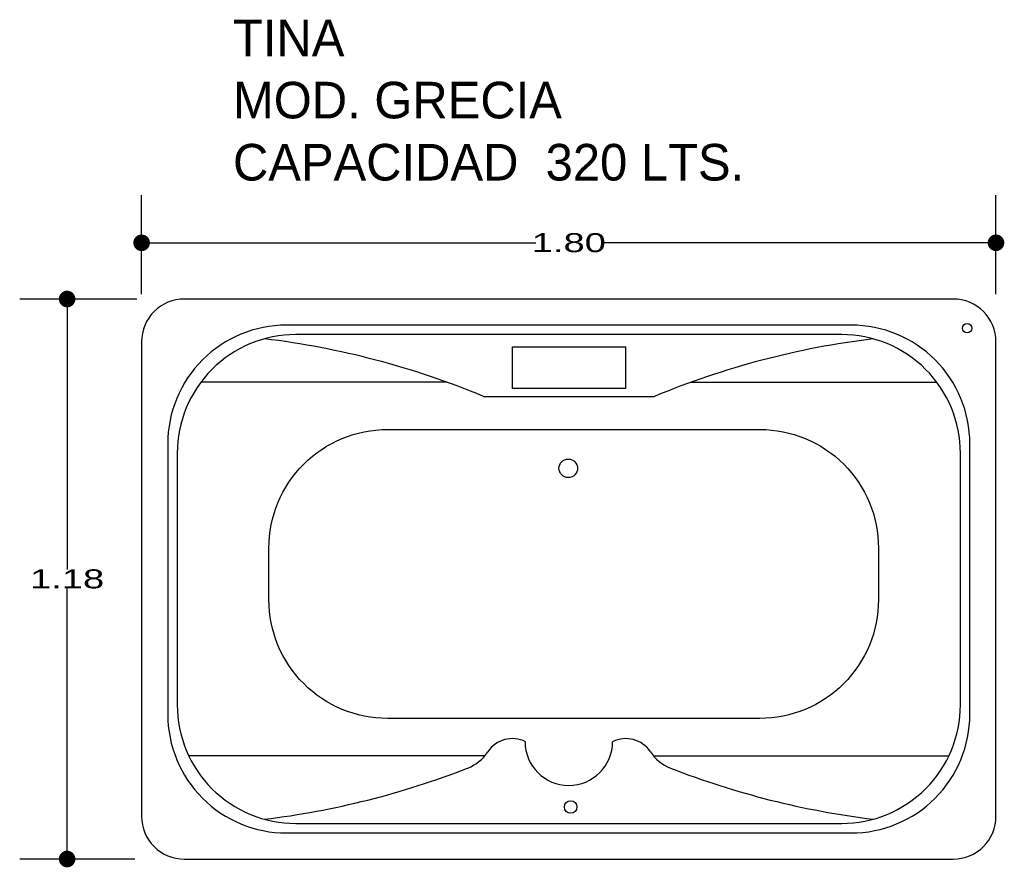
# Model space of a CAD drawing. Header units: millimetres. Extents: x 171.48 to 173.56, y 147.65 to 149.43.
import ezdxf

# ---------------------------------------------------------------- set-up
doc = ezdxf.new("R2010")
doc.units = ezdxf.units.MM
doc.layers.add('cotas', color=3, linetype='Continuous')
doc.layers.add('limies2', color=2, linetype='Continuous')
doc.styles.add('77', font='txt')
doc.styles.add('style1', font='ABALC.TTF', dxfattribs={"width": 1.5})
doc.dimstyles.new('cotas1', dxfattribs={"dimtxt": 0.04, "dimasz": 0.035, "dimexe": 0.1, "dimexo": 0.1, "dimgap": 0, "dimtad": 0, "dimtih": 1, "dimtoh": 1, "dimzin": 1, "dimdsep": 46, "dimtxsty": 'style1', "dimblk": 'DOT', "dimcen": 0.2, "dimadec": 0, "dimazin": 0, "dimtm": 1e-09, "dimtfac": 1, "dimtix": 1, "dimtmove": 0, "dimatfit": 3, "dimfxl": 0, "dimarcsym": 0})

# ---------------------------------------------------------------- blocks, each defined once
blk = doc.blocks.new('_Dot')
at = {"layer": 'limies2', "color": 0, "lineweight": -2}
blk.add_line((-0.5, 0), (-1, 0), dxfattribs=at)
at = {"layer": 'limies2', "color": 0, "const_width": 0.5}
blk.add_lwpolyline([(-0.25, 0, 1), (0.25, 0, 1)], format="xyb", close=True, dxfattribs=at)
blk = doc.blocks.new('*D2')
at = {"layer": 'cotas', "color": 0, "lineweight": -2}
for p, q in [((171.7311, 148.8446), (171.4842, 148.8446)), ((171.5842, 148.8096), (171.5842, 148.275)), ((171.5842, 147.6997), (171.5842, 148.2344)), ((171.7267, 147.6647), (171.4842, 147.6647))]:
    blk.add_line(p, q, dxfattribs=at)
at = {"layer": 'Defpoints', "color": 0}
for p in [(171.5842, 148.8446), (171.8311, 148.8446), (171.8267, 147.6647)]:
    blk.add_point(p, dxfattribs=at)
at = {"layer": 'cotas', "color": 0, "lineweight": -2, "xscale": 0.035, "yscale": 0.035, "zscale": 0.035}
for p, rotation in [((171.5842, 148.8446), 90), ((171.5842, 147.6647), 270)]:
    blk.add_blockref('_Dot', p, dxfattribs=dict(at, rotation=rotation))
at = {"layer": 'cotas', "color": 0, "insert": (171.5842, 148.2547), "char_height": 0.04, "attachment_point": 5, "style": 'style1'}
blk.add_mtext('1.18', dxfattribs=at)
blk = doc.blocks.new('*D1')
at = {"layer": 'cotas', "color": 0, "lineweight": -2}
for p, q in [((171.7411, 148.8546), (171.7411, 149.0631)), ((173.5411, 148.8546), (173.5411, 149.0631)), ((171.7761, 148.9631), (172.5719, 148.9631)), ((173.5061, 148.9631), (172.7104, 148.9631))]:
    blk.add_line(p, q, dxfattribs=at)
at = {"layer": 'Defpoints', "color": 0}
for p in [(171.7411, 148.9631), (171.7411, 148.7546), (173.5411, 148.7546)]:
    blk.add_point(p, dxfattribs=at)
at = {"layer": 'cotas', "color": 0, "lineweight": -2, "xscale": 0.035, "yscale": 0.035, "zscale": 0.035, "rotation": 180}
blk.add_blockref('_Dot', (171.7411, 148.9631), dxfattribs=at)
at = {"layer": 'cotas', "color": 0, "lineweight": -2, "xscale": 0.035, "yscale": 0.035, "zscale": 0.035}
blk.add_blockref('_Dot', (173.5411, 148.9631), dxfattribs=at)
at = {"layer": 'cotas', "color": 0, "insert": (172.6411, 148.9631), "char_height": 0.04, "attachment_point": 5, "style": 'style1'}
blk.add_mtext('1.80', dxfattribs=at)

msp = doc.modelspace()

# ---------------------------------------------------------------- linework, layer by layer
at = {"layer": 'limies2'}
for p, q in [((172.385, 148.6691), (171.8657, 148.6691)), ((172.8983, 148.6691), (173.4165, 148.6691)), ((172.4614, 148.6395), (172.8218, 148.6395)), ((172.4644, 147.8824), (171.8403, 147.8824)), ((172.8191, 147.8824), (173.442, 147.8824))]:
    msp.add_line(p, q, dxfattribs=at)
for points in [[(171.8311, 147.6646), (173.4511, 147.6646, 0.414214), (173.5411, 147.7546), (173.5411, 148.7546, 0.414214), (173.4511, 148.8446), (171.8311, 148.8446, 0.414214), (171.7411, 148.7546), (171.7411, 147.7546, 0.414214)], [(172.0461, 147.7196), (173.2361, 147.7196, 0.414214), (173.4861, 147.9696), (173.4861, 148.5396, 0.414214), (173.2361, 148.7896), (172.0461, 148.7896, 0.414214), (171.7961, 148.5396), (171.7961, 147.9696, 0.414214)], [(172.0661, 147.7396), (173.2161, 147.7396, 0.414214), (173.4661, 147.9896), (173.4661, 148.5196, 0.414214), (173.2161, 148.7696), (172.0661, 148.7696, 0.414214), (171.8161, 148.5196), (171.8161, 147.9896, 0.414214)], [(172.2593, 148.5698), (173.0435, 148.5698, -0.414214), (173.2935, 148.3198), (173.2935, 148.211, -0.414214), (173.0435, 147.961), (172.2593, 147.961, -0.414214), (172.0093, 148.211), (172.0093, 148.3198, -0.414214)]]:
    msp.add_lwpolyline(points, format="xyb", close=True, dxfattribs=at)
msp.add_lwpolyline([(172.5223, 148.7442), (172.7609, 148.7442), (172.7609, 148.6558), (172.5223, 148.6558)], close=True, dxfattribs=at)
for centre, radius in [((173.4803, 148.7831), 0.00982), ((172.64, 148.4879), 0.0196), ((172.6449, 147.7744), 0.0131)]:
    msp.add_circle(centre, radius, dxfattribs=at)
for centre, radius, start, end in [((171.7872, 147.0126), 1.7611, 67.4898, 83.0577), ((173.496, 147.0126), 1.7611, 96.9637, 112.5102), ((172.5223, 147.8562), 0.0623, 63.4325, 146.556), ((172.6411, 147.9119), 0.0922, 180, 0), ((172.7612, 147.8562), 0.0623, 33.444, 116.5675), ((172.3953, 147.9401), 0.09, 291.3337, 326.556), ((172.8882, 147.9401), 0.09, 213.444, 248.6663), ((171.7873, 149.4967), 1.7611, 276.9382, 291.3337), ((173.4962, 149.4967), 1.7611, 248.6663, 263.0333)]:
    msp.add_arc(centre, radius, start, end, dxfattribs=at)

# ---------------------------------------------------------------- texts
at = {"layer": 'limies2', "style": '77'}
for s, height, p in [('TINA', 0.07708, (171.9336, 149.3561)), ('MOD. GRECIA', 0.077085, (171.9336, 149.2252)), ('CAPACIDAD  320 LTS.', 0.077085, (171.9336, 149.0943))]:
    msp.add_text(s, height=height, dxfattribs=at).set_placement(p)

# ---------------------------------------------------------------- dimensions: what is measured, and where the dimension line sits
at = {"layer": 'cotas'}
dim = msp.add_linear_dim(base=(171.7411, 148.9631), p1=(173.5411, 148.7546), p2=(171.7411, 148.7546), dimstyle='cotas1', dxfattribs=at)
dim.commit()
dim.dimension.update_dxf_attribs({"geometry": '*D1', "text_midpoint": (172.6411, 148.9631)})
dim = msp.add_linear_dim(base=(171.5842, 148.8446), p1=(171.8267, 147.6647), p2=(171.8311, 148.8446), angle=90, dimstyle='cotas1', dxfattribs=at)
dim.commit()
dim.dimension.update_dxf_attribs({"geometry": '*D2', "text_midpoint": (171.5842, 148.2547)})

doc.saveas('drawing.dxf')
